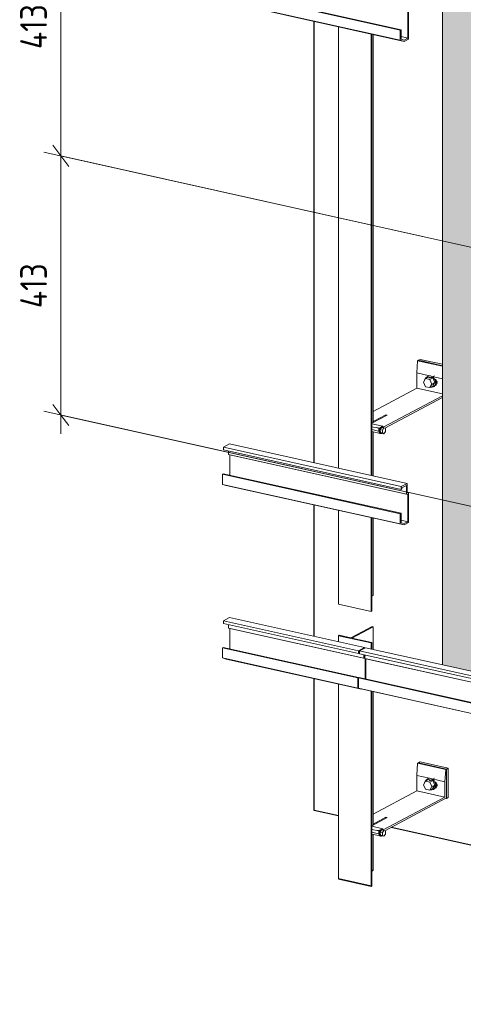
# Model space of a CAD drawing. Header units: millimetres. Extents: x -8351563 to -8343231, y 8501 to 6136062.
# Tile 20 of 42: x -8347876 to -8347214, y 2845017 to 2846489. Entities that reach past the tile are written whole.
import ezdxf

# ---------------------------------------------------------------- set-up
doc = ezdxf.new("R2010")
doc.units = ezdxf.units.MM
for name, color, linetype, lineweight in [('Обобщенные модели', 7, 'Continuous', 18), ('Размеры', 7, 'Continuous', 9), ('Размеры-20', 7, 'Continuous', 9), ('Части', 7, 'Continuous', 18)]:
    doc.layers.add(name, color=color, linetype=linetype, lineweight=lineweight)
doc.styles.add('GOST Common', font='GOST_Common.ttf', dxfattribs={"width": 0.9, "height": 40})
doc.dimstyles.new('ADSK_Основной_2_0', dxfattribs={"dimscale": 304.8, "dimtxt": 40.2286, "dimasz": 0.092782, "dimexe": 0.098425, "dimexo": 0.19685, "dimgap": 0.032808, "dimtad": 1, "dimdec": 0, "dimzin": 0, "dimdsep": 46, "dimtxsty": 'GOST Common', "dimblk1": 'OBLIQUE', "dimblk2": 'OBLIQUE', "dimsah": 1, "dimcen": 0.09, "dimdle": 0.098425, "dimazin": 0, "dimtfac": 1, "dimtdec": 4, "dimtix": 1, "dimtmove": 0, "dimatfit": 3, "dimfxl": 1, "dimtvp": 1, "dimtfill": 1, "dimtolj": 1, "dimtzin": 0, "dimarcsym": 2})

# ---------------------------------------------------------------- blocks, each defined once
blk = doc.blocks.new('HILTI_s_Профиль_MFT-T - Профиль MFT-Ta 60x58x1_8 6m-21079020-Схема крепления окна')
at = {"layer": 'Обобщенные модели', "color": 253, "true_color": 0xaaaaaa}
for p, q in [((-4621127.9, 2845818.8), (-4621127.9, 2846478.6)), ((-4621079.1, 2846467.8), (-4621079.1, 2845808)), ((-4621078.2, 2845807.8), (-4621078.2, 2846467.5)), ((-4621076.5, 2845887), (-4621076.5, 2846467.2)), ((-4621076.5, 2845807.4), (-4621076.5, 2845873.3)), ((-4621127.9, 2845615.4), (-4621127.9, 2845755.7)), ((-4621079.1, 2845744.9), (-4621079.1, 2845604.6)), ((-4621078.2, 2845605.1), (-4621078.2, 2845744.6)), ((-4621076.5, 2845628.6), (-4621076.5, 2845744.3)), ((-4621076.5, 2845628.6), (-4621078.2, 2845627.7)), ((-4621079.1, 2845604.6), (-4621127.9, 2845615.4)), ((-4621078.2, 2845605.1), (-4621079.1, 2845604.6))]:
    blk.add_line(p, q, dxfattribs=at)
blk = doc.blocks.new('HILTI_s_Профиль_MFT-T - Профиль MFT-Ta 60x58x1_8 6m-V61-Схема крепления окна')
at = {"layer": 'Обобщенные модели', "color": 253, "true_color": 0xaaaaaa}
for p, q in [((-4621078, 2845582), (-4621109.6, 2845565.1)), ((-4621108.1, 2845564.8), (-4621076.5, 2845581.6)), ((-4621076.5, 2845581.6), (-4621078, 2845582)), ((-4621076.5, 2845547.9), (-4621076.5, 2845581.6)), ((-4621126.9, 2845569), (-4621127.9, 2845568.4)), ((-4621127.9, 2845568.4), (-4621079.1, 2845557.6)), ((-4621127.9, 2845559.3), (-4621127.9, 2845568.4)), ((-4621109.6, 2845565.1), (-4621126.9, 2845569)), ((-4621078.2, 2845558.1), (-4621108.1, 2845564.8)), ((-4621079.1, 2845557.6), (-4621078.2, 2845558.1)), ((-4621079.1, 2845557.6), (-4621079.1, 2845548.5)), ((-4621078.2, 2845548.2), (-4621078.2, 2845558.1)), ((-4621127.9, 2845204.8), (-4621127.9, 2845496.2)), ((-4621079.1, 2845485.3), (-4621079.1, 2845194)), ((-4621078.2, 2845194.5), (-4621078.2, 2845485.1)), ((-4621076.5, 2845285.2), (-4621076.5, 2845484.7)), ((-4621076.5, 2845218), (-4621076.5, 2845271.5))]:
    blk.add_line(p, q, dxfattribs=at)
at = {"layer": 'Обобщенные модели', "color": 253, "lineweight": 35, "true_color": 0xaaaaaa}
for p, q in [((-4621076.5, 2845218), (-4621078.2, 2845217.1)), ((-4621079.1, 2845194), (-4621127.9, 2845204.8)), ((-4621078.2, 2845194.5), (-4621079.1, 2845194))]:
    blk.add_line(p, q, dxfattribs=at)
blk = doc.blocks.new('HILTI_s_Анкер_HRD-HF - HRD-HF 10x80-V48-Схема крепления окна')
at = {"layer": 'Обобщенные модели', "color": 253, "true_color": 0xaaaaaa}
for p, q in [((-4620997.9, 2847141.4), (-4621001.1, 2847135.9)), ((-4620993.6, 2847143.7), (-4620997.9, 2847141.4)), ((-4620991.6, 2847139.9), (-4620997.9, 2847141.4)), ((-4620994.1, 2847145.1), (-4620994.7, 2847144.8)), ((-4620993.6, 2847143.7), (-4620987.3, 2847142.3)), ((-4620992.2, 2847142.7), (-4620992.7, 2847142.4)), ((-4620984.6, 2847145.7), (-4620991.7, 2847141.9)), ((-4620987.3, 2847142.3), (-4620991.6, 2847139.9)), ((-4620988.5, 2847133.1), (-4620991.6, 2847139.9)), ((-4620987.3, 2847142.3), (-4620984.1, 2847135.5)), ((-4621001.1, 2847135.9), (-4620997.9, 2847129.1)), ((-4620997.9, 2847129.1), (-4620991.6, 2847127.7)), ((-4620991.6, 2847127.7), (-4620988.5, 2847133.1)), ((-4620987.3, 2847130.1), (-4620991.6, 2847127.7)), ((-4620984.1, 2847135.5), (-4620988.5, 2847133.1)), ((-4620984.1, 2847135.5), (-4620987.3, 2847130.1)), ((-4620987.1, 2847131.9), (-4620986.5, 2847132.1)), ((-4620987, 2847133), (-4620980, 2847136.8)), ((-4620986.2, 2847128.9), (-4620985.7, 2847129.2))]:
    blk.add_line(p, q, dxfattribs=at)
for points in [[(-4620982.9, 2847135.2, 0), (-4620983.1, 2847137.4, 0), (-4620983.9, 2847139.6, 0), (-4620985.1, 2847141.6, 0), (-4620986.7, 2847143.3, 0), (-4620988.5, 2847144.6, 0), (-4620990.4, 2847145.3, 0), (-4620992.4, 2847145.5, 0), (-4620994.2, 2847145, 0), (-4620995.8, 2847144, 0), (-4620997, 2847142.5, 0), (-4620997.4, 2847141.7, 0)], [(-4620983.4, 2847139.9, 0), (-4620982.6, 2847137.7, 0), (-4620982.3, 2847135.5, 0)], [(-4620990.4, 2847128.4, 0), (-4620988.5, 2847128.3, 0), (-4620986.7, 2847128.7, 0), (-4620985.1, 2847129.7, 0), (-4620983.9, 2847131.2, 0), (-4620983.1, 2847133, 0), (-4620982.9, 2847135.2, 0)], [(-4620982.3, 2847135.5, 0), (-4620982.6, 2847133.3, 0), (-4620983.4, 2847131.5, 0), (-4620983.9, 2847130.7, 0)]]:
    blk.add_polyline3d(points, dxfattribs=at)
blk = doc.blocks.new('HILTI_s_Кронштейн_MFT-MF_HS - Кронштейн MFT-MF 190 HS-V62-Схема крепления окна')
at = {"layer": 'Обобщенные модели', "color": 253, "true_color": 0xaaaaaa}
for p, q in [((-4621011.2, 2845359.4), (-4621009.8, 2845377.7)), ((-4621009.8, 2845377.7), (-4621008.7, 2845378.3)), ((-4621009.8, 2845377.7), (-4620967.8, 2845368.4)), ((-4621008.7, 2845378.3), (-4620966.7, 2845368.9)), ((-4621011.2, 2845336.5), (-4621011.2, 2845359.4)), ((-4621011.2, 2845359.4), (-4620992.3, 2845355.2)), ((-4620967.8, 2845368.4), (-4620969.2, 2845350.1)), ((-4620966.7, 2845368.9), (-4620967.8, 2845368.4)), ((-4620966.7, 2845325.9), (-4620966.7, 2845368.9)), ((-4620988, 2845354.3), (-4620969.2, 2845350.1)), ((-4620969.2, 2845350.1), (-4620969.2, 2845327.2)), ((-4621076.5, 2845301.7), (-4621011.2, 2845336.5)), ((-4621011.2, 2845336.5), (-4620969.2, 2845327.2)), ((-4620983.1, 2845341.7), (-4620981.9, 2845341.6)), ((-4620969.2, 2845327.2), (-4621061.1, 2845278.1)), ((-4621059, 2845276.7), (-4620966.7, 2845325.9)), ((-4621055.2, 2845296.4), (-4621078.2, 2845284.1)), ((-4621061.7, 2845279.9), (-4621078.2, 2845283.5)), ((-4621076.5, 2845286.6), (-4621057.3, 2845296.9)), ((-4621057.3, 2845296.9), (-4621055.2, 2845296.4)), ((-4621057.3, 2845295.3), (-4621057.3, 2845296.9)), ((-4621078.2, 2845278.9), (-4621067.8, 2845276.6)), ((-4621078.2, 2845271.8), (-4621065.7, 2845269.1)), ((-4621065.1, 2845278.1), (-4621067.8, 2845276.6)), ((-4621067.8, 2845276.6), (-4621067.8, 2845273.3)), ((-4621061.7, 2845279.9), (-4621063.8, 2845278.7)), ((-4621061.1, 2845278.1), (-4621061.7, 2845279.9))]:
    blk.add_line(p, q, dxfattribs=at)
for points in [[(-4620999.4, 2845348.6, 0), (-4620999.3, 2845349.9, 0), (-4620998.8, 2845351.1, 0), (-4620998.1, 2845352, 0), (-4620997.1, 2845352.6, 0), (-4620996.6, 2845352.8, 0)], [(-4620983.9, 2845350, 0), (-4620983.2, 2845349.5, 0), (-4620982.3, 2845348.5, 0), (-4620981.6, 2845347.2, 0), (-4620981.1, 2845345.9, 0), (-4620980.9, 2845344.5, 0), (-4620981.1, 2845343.2, 0), (-4620981.6, 2845342.1, 0), (-4620982.3, 2845341.2, 0), (-4620983.2, 2845340.6, 0), (-4620984.3, 2845340.3, 0)], [(-4621067.8, 2845273.3, 0), (-4621067.7, 2845272, 0), (-4621067.4, 2845270.8, 0), (-4621066.9, 2845269.9, 0), (-4621066.3, 2845269.3, 0), (-4621065.7, 2845269.1, 0)]]:
    blk.add_polyline3d(points, dxfattribs=at)
blk = doc.blocks.new('HILTI_s_Термомост_MFT-ISO_47x50x5_HS - Термомост MFT-ISO 47x50x5 HS-V52-Схема крепления окна')
at = {"layer": 'Обобщенные модели', "color": 253, "true_color": 0xaaaaaa}
for p, q in [((-4618826.5, 2846685.3), (-4618829.2, 2846683.8)), ((-4618787.2, 2846674.5), (-4618829.2, 2846683.8)), ((-4618826.5, 2846685.3), (-4618784.5, 2846675.9)), ((-4618787.2, 2846674.5), (-4618784.5, 2846675.9)), ((-4618787.2, 2846630.7), (-4618787.2, 2846674.5)), ((-4618784.5, 2846675.9), (-4618784.5, 2846632.2)), ((-4618802.4, 2846647.1), (-4618803.6, 2846647.2)), ((-4618803, 2846649.1), (-4618801.6, 2846648.8)), ((-4618788.2, 2846630.9), (-4618787.2, 2846630.7)), ((-4618784.5, 2846632.2), (-4618787.2, 2846630.7))]:
    blk.add_line(p, q, dxfattribs=at)
blk = doc.blocks.new('HILTI_s_Шуруп_Металл - Шуруп самосверлящий S-MD05S 5_5x50 A2-7830085-Схема крепления окна')
at = {"layer": 'Обобщенные модели', "color": 253, "true_color": 0xaaaaaa}
for p, q in [((-4621077.9, 2847065.2), (-4621065, 2847061.5)), ((-4621063.8, 2847066.9), (-4621071.4, 2847068.1)), ((-4621065.7, 2847065), (-4621063.6, 2847068.3)), ((-4621065.7, 2847060.7), (-4621065.7, 2847065)), ((-4621065.7, 2847065), (-4621062.4, 2847064.3)), ((-4621063.6, 2847068.3), (-4621060.2, 2847067.6)), ((-4621062.5, 2847068.9), (-4621063.3, 2847069.1)), ((-4621060.2, 2847067.6), (-4621062.4, 2847064.3)), ((-4621062.4, 2847064.3), (-4621062.4, 2847059.9)), ((-4621058, 2847066.6), (-4621060.2, 2847067.6)), ((-4621058, 2847062.2), (-4621058, 2847066.6)), ((-4621063.6, 2847059.7), (-4621065.7, 2847060.7)), ((-4621065.7, 2847060.7), (-4621062.4, 2847059.9)), ((-4621065.5, 2847059.3), (-4621065.7, 2847059.4)), ((-4621065.5, 2847059.3), (-4621064.6, 2847059.1)), ((-4621060.2, 2847058.9), (-4621063.6, 2847059.7)), ((-4621063.6, 2847059.3), (-4621063.2, 2847059.6)), ((-4621062.4, 2847059.9), (-4621060.2, 2847058.9)), ((-4621060.2, 2847058.9), (-4621058, 2847062.2))]:
    blk.add_line(p, q, dxfattribs=at)
for points in [[(-4621065.9, 2847059.5, 0), (-4621066.3, 2847059.9, 0), (-4621066.7, 2847060.6, 0), (-4621067, 2847061.6, 0), (-4621067.1, 2847062.7, 0), (-4621067, 2847064, 0), (-4621066.7, 2847065.3, 0), (-4621066.3, 2847066.5, 0), (-4621065.7, 2847067.5, 0), (-4621065.1, 2847068.4, 0), (-4621064.4, 2847068.9, 0)], [(-4621063.6, 2847068.7, 0), (-4621064.3, 2847068.2, 0), (-4621064.9, 2847067.3, 0), (-4621065.5, 2847066.3, 0), (-4621065.9, 2847065.1, 0), (-4621066.2, 2847063.8, 0), (-4621066.3, 2847062.6, 0), (-4621066.2, 2847061.4, 0), (-4621065.9, 2847060.4, 0), (-4621065.5, 2847059.7, 0), (-4621064.9, 2847059.2, 0), (-4621064.3, 2847059.1, 0), (-4621063.6, 2847059.3, 0)], [(-4621064.4, 2847068.9, 0), (-4621063.7, 2847069.1, 0), (-4621063, 2847069, 0)], [(-4621061.3, 2847067.9, 0), (-4621061.6, 2847068.3, 0), (-4621062.2, 2847068.8, 0), (-4621062.8, 2847068.9, 0), (-4621063.6, 2847068.7, 0)]]:
    blk.add_polyline3d(points, dxfattribs=at)
blk = doc.blocks.new('HILTI_s_Аграфный_профиль_MFT-HPE - Аграфный профиль MFT-HPE 6м-21083349-Схема крепления окна')
at = {"layer": 'Обобщенные модели', "color": 253, "true_color": 0xaaaaaa}
for p, q in [((-4621300.1, 2845590.8), (-4621291.1, 2845595.6)), ((-4621089.1, 2845550.7), (-4621291.1, 2845595.6)), ((-4621300.1, 2845586.6), (-4621300.1, 2845590.8)), ((-4621300.1, 2845590.8), (-4621098.1, 2845545.9)), ((-4621098.1, 2845541.7), (-4621300.1, 2845586.6)), ((-4621292.2, 2845579.8), (-4621292.2, 2845584.9)), ((-4621290.3, 2845579.2), (-4621292.2, 2845579.8)), ((-4621090.2, 2845534.8), (-4621292.2, 2845579.8)), ((-4621290.3, 2845548.7), (-4621290.3, 2845579.2)), ((-4621088.3, 2845534.3), (-4621290.3, 2845579.2)), ((-4621301.4, 2845550.4), (-4621300.4, 2845551)), ((-4621301.4, 2845535.1), (-4621301.4, 2845550.4)), ((-4621099.4, 2845505.5), (-4621301.4, 2845550.4)), ((-4621098.3, 2845506), (-4621300.4, 2845551)), ((-4621089.1, 2845550.7), (-4621098.1, 2845545.9)), ((-4621089.1, 2845549.7), (-4621089.1, 2845550.7)), ((-4621295.7, 2845533.5), (-4621301.4, 2845535.1)), ((-4621099.4, 2845490.1), (-4621301.4, 2845535.1)), ((-4621093.7, 2845488.6), (-4621295.7, 2845533.5)), ((-4621098.1, 2845545.9), (-4621098.1, 2845541.7)), ((-4621098.1, 2845541.7), (-4621097, 2845542.3)), ((-4621097, 2845544.1), (-4621096.7, 2845544.3)), ((-4621097, 2845542.3), (-4621097, 2845544.1)), ((-4621090.2, 2845539.9), (-4621090.2, 2845534.8)), ((-4621090.2, 2845534.8), (-4621088.3, 2845534.3)), ((-4621089.1, 2845536.6), (-4621089.1, 2845539.7)), ((-4621088.9, 2845536.5), (-4621089.1, 2845536.6)), ((-4621088.3, 2845534.3), (-4621088.3, 2845503.8)), ((-4621087.2, 2845503.6), (-4621087.2, 2845534.1)), ((-4621098.3, 2845506), (-4621099.4, 2845505.5)), ((-4621099.4, 2845505.5), (-4621099.4, 2845490.1)), ((-4621098.3, 2845491.9), (-4621098.3, 2845506)), ((-4621099.4, 2845490.1), (-4621093.7, 2845488.6)), ((-4621098.1, 2845495.5), (-4621098.3, 2845495.6)), ((-4621098.1, 2845491.8), (-4621098.3, 2845491.9))]:
    blk.add_line(p, q, dxfattribs=at)
blk = doc.blocks.new('HILTI_s_Аграфный_профиль_MFT-HPE - Аграфный профиль MFT-HPE 6м-21083451-Схема крепления окна')
at = {"layer": 'Обобщенные модели', "color": 253, "true_color": 0xaaaaaa}
for p, q in [((-4621096.7, 2845545.6), (-4621087.8, 2845550.4)), ((-4618970.9, 2845079.5), (-4621087.8, 2845550.4)), ((-4621096.7, 2845541.4), (-4621096.7, 2845545.6)), ((-4621096.7, 2845545.6), (-4618979.9, 2845074.7)), ((-4618979.9, 2845070.5), (-4621096.7, 2845541.4)), ((-4621088.9, 2845534.5), (-4621088.9, 2845539.6)), ((-4621087, 2845534), (-4621088.9, 2845534.5)), ((-4618972, 2845063.6), (-4621088.9, 2845534.5)), ((-4621087, 2845503.5), (-4621087, 2845534)), ((-4618970.1, 2845063.1), (-4621087, 2845534)), ((-4621098.1, 2845505.2), (-4621097, 2845505.7)), ((-4621098.1, 2845489.8), (-4621098.1, 2845505.2)), ((-4618981.2, 2845034.3), (-4621098.1, 2845505.2)), ((-4618980.1, 2845034.9), (-4621097, 2845505.7)), ((-4621092.3, 2845488.3), (-4621098.1, 2845489.8)), ((-4618981.2, 2845019), (-4621098.1, 2845489.8)), ((-4618975.5, 2845017.4), (-4621092.3, 2845488.3))]:
    blk.add_line(p, q, dxfattribs=at)
blk = doc.blocks.new('HILTI_s_Аграфный_профиль_MFT-HPE - Аграфный профиль MFT-HPE 6м-21083959-Схема крепления окна')
at = {"layer": 'Обобщенные модели', "color": 253, "true_color": 0xaaaaaa}
for p, q in [((-4621300.1, 2845850.4), (-4621291.1, 2845855.1)), ((-4621300.1, 2845846.1), (-4621300.1, 2845850.4)), ((-4621300.1, 2845850.4), (-4621034.3, 2845791.3)), ((-4621034.3, 2845787), (-4621300.1, 2845846.1)), ((-4621292.2, 2845839.3), (-4621292.2, 2845844.4)), ((-4621025.4, 2845796), (-4621291.1, 2845855.1)), ((-4621290.3, 2845838.8), (-4621292.2, 2845839.3)), ((-4621026.5, 2845780.2), (-4621292.2, 2845839.3)), ((-4621290.3, 2845808.3), (-4621290.3, 2845838.8)), ((-4621024.6, 2845779.7), (-4621290.3, 2845838.8)), ((-4621301.4, 2845809.9), (-4621300.4, 2845810.5)), ((-4621301.4, 2845794.6), (-4621301.4, 2845809.9)), ((-4621035.7, 2845750.8), (-4621301.4, 2845809.9)), ((-4621034.6, 2845751.4), (-4621300.4, 2845810.5)), ((-4621295.7, 2845793), (-4621301.4, 2845794.6)), ((-4621035.7, 2845735.5), (-4621301.4, 2845794.6)), ((-4621030, 2845733.9), (-4621295.7, 2845793)), ((-4621025.4, 2845796), (-4621034.3, 2845791.3)), ((-4621034.3, 2845791.3), (-4621034.3, 2845787)), ((-4621034.3, 2845787), (-4621033.2, 2845787.6)), ((-4621033.2, 2845789.5), (-4621026.5, 2845793.1)), ((-4621033.2, 2845787.6), (-4621033.2, 2845789.5)), ((-4621026.5, 2845793.1), (-4621026.5, 2845780.2)), ((-4621025.4, 2845781.9), (-4621025.4, 2845796)), ((-4621026.5, 2845780.2), (-4621024.6, 2845779.7)), ((-4621023.5, 2845781.4), (-4621025.4, 2845781.9)), ((-4621024.6, 2845779.7), (-4621024.6, 2845738.7)), ((-4621023.5, 2845737.4), (-4621023.5, 2845781.4)), ((-4621034.6, 2845751.4), (-4621035.7, 2845750.8)), ((-4621035.7, 2845750.8), (-4621035.7, 2845735.5)), ((-4621034.6, 2845737.3), (-4621034.6, 2845751.4)), ((-4621024.6, 2845738.7), (-4621034.6, 2845741)), ((-4621035.7, 2845735.5), (-4621030, 2845733.9)), ((-4621029.8, 2845735.9), (-4621034.6, 2845737.3)), ((-4621030, 2845733.9), (-4621023.5, 2845737.4)), ((-4621024.6, 2845738.7), (-4621029.8, 2845735.9))]:
    blk.add_line(p, q, dxfattribs=at)
blk = doc.blocks.new('HILTI_s_СПК_Профиль 97х157 - Профиль для окна на выносе-21151142-Схема крепления окна')
at = {"layer": 'Обобщенные модели', "true_color": 0xff0080}
h = blk.add_hatch(color=230, dxfattribs=at)
h.paths.add_polyline_path([(-4620905.9, 2845509.9), (-4620873.7, 2845527.1), (-4620873.7, 2845566.4), (-4620914.9, 2845575.5), (-4620914.9, 2845611.2), (-4620926, 2845605.3), (-4620928.5, 2845605.9), (-4620928.7, 2847337.9), (-4620896.1, 2847355.3), (-4620873.7, 2847350.3), (-4620873.7, 2847411.2), (-4620954.5, 2847429.1), (-4620954.5, 2845520.7), (-4620913.9, 2845511.7)])
h.paths.add_polyline_path([(-4620873.7, 2847474.3), (-4620873.7, 2847648.9), (-4620954.5, 2847605.8), (-4620954.5, 2847492.3), (-4620876.1, 2847474.8)])
h = blk.add_hatch(color=230, dxfattribs=at)
h.paths.add_polyline_path([(-4620960.1, 2845522), (-4620960.1, 2847430.4), (-4620972.7, 2847433.2), (-4620972.7, 2845524.8)])
h.paths.add_polyline_path([(-4620960.1, 2847493.5), (-4620960.1, 2847605.3), (-4620972.7, 2847608.1), (-4620972.7, 2847496.3)])
h = blk.add_hatch(color=230, dxfattribs=at)
h.paths.add_polyline_path([(-4620954.5, 2845520.7), (-4620954.5, 2847429.1), (-4620960.1, 2847430.4), (-4620960.1, 2845522), (-4620954.5, 2845520.7)])
h.paths.add_polyline_path([(-4620954.5, 2847492.3), (-4620954.5, 2847605.8), (-4620956.1, 2847605.3), (-4620958.1, 2847605.1), (-4620960.1, 2847605.3), (-4620960.1, 2847493.5), (-4620955.2, 2847492.4)])
at = {"layer": 'Обобщенные модели'}
blk.add_line((-4620972.7, 2845524.8), (-4620972.7, 2847433.2), dxfattribs=at)
blk = doc.blocks.new('HILTI_s_Анкер_HRD-HF - HRD-HF 10x80-V101-Схема крепления окна')
at = {"layer": 'Обобщенные модели'}
for p, q in [((-4620997.9, 2845952.8), (-4621001.1, 2845947.4)), ((-4621001.1, 2845947.4), (-4620997.9, 2845940.6)), ((-4620993.6, 2845955.1), (-4620997.9, 2845952.8)), ((-4620991.6, 2845951.4), (-4620997.9, 2845952.8)), ((-4620994.1, 2845956.5), (-4620994.7, 2845956.3)), ((-4620993.6, 2845955.1), (-4620987.3, 2845953.7)), ((-4620992.2, 2845954.2), (-4620992.7, 2845953.9)), ((-4620984.6, 2845957.1), (-4620991.7, 2845953.3)), ((-4620987.3, 2845953.7), (-4620991.6, 2845951.4)), ((-4620988.5, 2845944.6), (-4620991.6, 2845951.4)), ((-4620984.1, 2845946.9), (-4620988.5, 2845944.6)), ((-4620987.3, 2845953.7), (-4620984.1, 2845946.9)), ((-4620984.1, 2845946.9), (-4620987.3, 2845941.5)), ((-4620987, 2845944.5), (-4620980, 2845948.2)), ((-4620997.9, 2845940.6), (-4620991.6, 2845939.2)), ((-4620991.6, 2845939.2), (-4620988.5, 2845944.6)), ((-4620987.3, 2845941.5), (-4620991.6, 2845939.2)), ((-4620987.1, 2845943.3), (-4620986.5, 2845943.6)), ((-4620986.2, 2845940.4), (-4620985.7, 2845940.7))]:
    blk.add_line(p, q, dxfattribs=at)
for points in [[(-4620982.9, 2845946.6, 0), (-4620983.1, 2845948.9, 0), (-4620983.9, 2845951.1, 0), (-4620985.1, 2845953.1, 0), (-4620986.7, 2845954.8, 0), (-4620988.5, 2845956, 0), (-4620990.4, 2845956.8, 0), (-4620992.4, 2845956.9, 0), (-4620994.2, 2845956.5, 0), (-4620995.8, 2845955.5, 0), (-4620997, 2845954, 0), (-4620997.4, 2845953.2, 0)], [(-4620990.4, 2845939.8, 0), (-4620988.5, 2845939.7, 0), (-4620986.7, 2845940.2, 0), (-4620985.1, 2845941.1, 0), (-4620983.9, 2845942.6, 0), (-4620983.1, 2845944.5, 0), (-4620982.9, 2845946.6, 0)], [(-4620982.3, 2845946.9, 0), (-4620982.6, 2845944.8, 0), (-4620983.4, 2845942.9, 0), (-4620983.9, 2845942.1, 0)], [(-4620983.4, 2845951.4, 0), (-4620982.6, 2845949.2, 0), (-4620982.3, 2845946.9, 0)]]:
    blk.add_polyline3d(points, dxfattribs=at)
blk = doc.blocks.new('HILTI_s_Кронштейн_MFT-MF_HS - Кронштейн MFT-MF 190 HS-V102-Схема крепления окна')
at = {"layer": 'Обобщенные модели'}
for p, q in [((-4621011.2, 2845961.2), (-4621009.8, 2845979.5)), ((-4621009.8, 2845979.5), (-4621008.7, 2845980.1)), ((-4621009.8, 2845979.5), (-4620972.7, 2845971.2)), ((-4621008.7, 2845980.1), (-4620972.7, 2845972)), ((-4621011.2, 2845938.3), (-4621011.2, 2845961.2)), ((-4621011.2, 2845961.2), (-4620992.3, 2845957)), ((-4620988, 2845956.1), (-4620972.7, 2845952.6)), ((-4621076.5, 2845903.5), (-4621011.2, 2845938.3)), ((-4621011.2, 2845938.3), (-4620972.7, 2845929.7)), ((-4620983.1, 2845943.5), (-4620981.9, 2845943.4)), ((-4620972.7, 2845927.1), (-4621061.1, 2845879.9)), ((-4621059, 2845878.5), (-4620972.7, 2845924.6)), ((-4621055.2, 2845898.2), (-4621078.2, 2845885.9)), ((-4621076.5, 2845888.4), (-4621057.3, 2845898.6)), ((-4621057.3, 2845898.6), (-4621055.2, 2845898.2)), ((-4621057.3, 2845897.1), (-4621057.3, 2845898.6)), ((-4621061.7, 2845881.6), (-4621078.2, 2845885.3)), ((-4621078.2, 2845880.7), (-4621067.8, 2845878.4)), ((-4621078.2, 2845873.6), (-4621065.7, 2845870.9)), ((-4621065.1, 2845879.8), (-4621067.8, 2845878.4)), ((-4621067.8, 2845878.4), (-4621067.8, 2845875.1)), ((-4621061.7, 2845881.6), (-4621063.8, 2845880.5)), ((-4621061.1, 2845879.9), (-4621061.7, 2845881.6))]:
    blk.add_line(p, q, dxfattribs=at)
for points in [[(-4620999.4, 2845950.4, 0), (-4620999.3, 2845951.7, 0), (-4620998.8, 2845952.9, 0), (-4620998.1, 2845953.8, 0), (-4620997.1, 2845954.4, 0), (-4620996.6, 2845954.5, 0)], [(-4620983.9, 2845951.8, 0), (-4620983.2, 2845951.3, 0), (-4620982.3, 2845950.3, 0), (-4620981.6, 2845949, 0), (-4620981.1, 2845947.7, 0), (-4620980.9, 2845946.3, 0), (-4620981.1, 2845945, 0), (-4620981.6, 2845943.9, 0), (-4620982.3, 2845943, 0), (-4620983.2, 2845942.3, 0), (-4620984.3, 2845942.1, 0)], [(-4621067.8, 2845875.1, 0), (-4621067.7, 2845873.8, 0), (-4621067.4, 2845872.6, 0), (-4621066.9, 2845871.7, 0), (-4621066.3, 2845871.1, 0), (-4621065.7, 2845870.9, 0)]]:
    blk.add_polyline3d(points, dxfattribs=at)
blk = doc.blocks.new('HILTI_s_Термомост_MFT-ISO_47x50x5_HS - Термомост MFT-ISO 47x50x5 HS-V103-Схема крепления окна')
at = {"layer": 'Обобщенные модели'}
for p, q in [((-4621006, 2845981.5), (-4621008.7, 2845980.1)), ((-4620972.7, 2845972), (-4621008.7, 2845980.1)), ((-4621006, 2845981.5), (-4620972.7, 2845974.1)), ((-4620981.9, 2845943.4), (-4620983.1, 2845943.5)), ((-4620982.5, 2845945.4), (-4620981.1, 2845945.1))]:
    blk.add_line(p, q, dxfattribs=at)
blk = doc.blocks.new('HILTI_s_Шуруп_Металл - Шуруп самосверлящий S-MD05S 5_5x50 A2-V104-Схема крепления окна')
at = {"layer": 'Обобщенные модели'}
for p, q in [((-4621077.9, 2845876.7), (-4621065, 2845873)), ((-4621063.8, 2845878.3), (-4621071.4, 2845879.5)), ((-4621065.7, 2845876.5), (-4621063.6, 2845879.8)), ((-4621065.7, 2845872.1), (-4621065.7, 2845876.5)), ((-4621065.7, 2845876.5), (-4621062.4, 2845875.7)), ((-4621063.6, 2845871.1), (-4621065.7, 2845872.1)), ((-4621065.7, 2845872.1), (-4621062.4, 2845871.4)), ((-4621063.6, 2845879.8), (-4621060.2, 2845879)), ((-4621062.5, 2845880.3), (-4621063.3, 2845880.5)), ((-4621060.2, 2845879), (-4621062.4, 2845875.7)), ((-4621062.4, 2845875.7), (-4621062.4, 2845871.4)), ((-4621058, 2845878), (-4621060.2, 2845879)), ((-4621060.2, 2845870.4), (-4621058, 2845873.7)), ((-4621058, 2845873.7), (-4621058, 2845878)), ((-4621065.5, 2845870.8), (-4621065.7, 2845870.9)), ((-4621065.5, 2845870.8), (-4621064.6, 2845870.6)), ((-4621060.2, 2845870.4), (-4621063.6, 2845871.1)), ((-4621063.6, 2845870.8), (-4621063.2, 2845871)), ((-4621062.4, 2845871.4), (-4621060.2, 2845870.4))]:
    blk.add_line(p, q, dxfattribs=at)
for points in [[(-4621065.9, 2845870.9, 0), (-4621066.3, 2845871.3, 0), (-4621066.7, 2845872, 0), (-4621067, 2845873, 0), (-4621067.1, 2845874.2, 0), (-4621067, 2845875.5, 0), (-4621066.7, 2845876.7, 0), (-4621066.3, 2845877.9, 0), (-4621065.7, 2845879, 0), (-4621065.1, 2845879.8, 0), (-4621064.4, 2845880.3, 0)], [(-4621063.6, 2845880.2, 0), (-4621064.3, 2845879.6, 0), (-4621064.9, 2845878.8, 0), (-4621065.5, 2845877.8, 0), (-4621065.9, 2845876.6, 0), (-4621066.2, 2845875.3, 0), (-4621066.3, 2845874, 0), (-4621066.2, 2845872.8, 0), (-4621065.9, 2845871.9, 0), (-4621065.5, 2845871.1, 0), (-4621064.9, 2845870.7, 0), (-4621064.3, 2845870.5, 0), (-4621063.6, 2845870.8, 0)], [(-4621064.4, 2845880.3, 0), (-4621063.7, 2845880.6, 0), (-4621063, 2845880.4, 0)], [(-4621061.3, 2845879.3, 0), (-4621061.6, 2845879.8, 0), (-4621062.2, 2845880.2, 0), (-4621062.8, 2845880.4, 0), (-4621063.6, 2845880.2, 0)]]:
    blk.add_polyline3d(points, dxfattribs=at)
blk = doc.blocks.new('DIMBLOCK16-Схема крепления окна')
at = {"layer": 'Размеры-20', "lineweight": 18}
for p, q in [((-8347814.9, 2846672.8), (-8347826.7, 2846688.8)), ((-8347814.9, 2846672.8), (-8347803, 2846656.9)), ((-8347814.9, 2846285.6), (-8347826.7, 2846301.5)), ((-8347814.9, 2846285.6), (-8347803, 2846269.7))]:
    blk.add_line(p, q, dxfattribs=at)
at = {"layer": 'Размеры-20'}
for p, q in [((-8347193.8, 2846534.7), (-8347840.1, 2846678.4)), ((-8347814.9, 2846672.8), (-8347814.9, 2846285.6)), ((-8347814.9, 2846672.8), (-8347193.8, 2846534.7)), ((-8347193.8, 2846147.4), (-8347840.1, 2846291.2)), ((-8347814.9, 2846285.6), (-8347193.8, 2846147.4))]:
    blk.add_line(p, q, dxfattribs=at)
at = {"layer": 'Размеры-20', "color": 0, "insert": (-8347875.5, 2846445.3), "char_height": 40, "width": 85.912, "attachment_point": 1, "rotation": 90, "line_spacing_factor": 1.022761, "style": 'GOST Common', "bg_fill": 3, "box_fill_scale": 1.25, "bg_fill_color": 256, "bg_fill_true_color": 13158600, "bg_fill_transparency": 0}
blk.add_mtext('413', dxfattribs=at)
blk = doc.blocks.new('_Oblique')
at = {"color": 0, "linetype": 'ByBlock', "lineweight": -2}
blk.add_line((-0.5, -0.5), (0.5, 0.5), dxfattribs=at)
blk = doc.blocks.new('DIMBLOCK17-Схема крепления окна')
at = {"layer": 'Размеры-20', "lineweight": 18}
for p, q in [((-8347814.9, 2846285.6), (-8347826.7, 2846301.5)), ((-8347814.9, 2846285.6), (-8347803, 2846269.7)), ((-8347814.9, 2845898.3), (-8347826.7, 2845914.2)), ((-8347814.9, 2845898.3), (-8347803, 2845882.4))]:
    blk.add_line(p, q, dxfattribs=at)
at = {"layer": 'Размеры-20'}
for p, q in [((-8347193.8, 2846147.4), (-8347840.1, 2846291.2)), ((-8347814.9, 2846285.6), (-8347814.9, 2845870.1)), ((-8347814.9, 2846285.6), (-8347193.8, 2846147.4)), ((-8347193.8, 2845760.2), (-8347840.1, 2845903.9)), ((-8347814.9, 2845898.3), (-8347193.8, 2845760.2))]:
    blk.add_line(p, q, dxfattribs=at)
at = {"layer": 'Размеры-20', "color": 0, "insert": (-8347875.5, 2846058), "char_height": 40, "width": 85.912, "attachment_point": 1, "rotation": 90, "line_spacing_factor": 1.022761, "style": 'GOST Common', "bg_fill": 3, "box_fill_scale": 1.25, "bg_fill_color": 256, "bg_fill_true_color": 13158600, "bg_fill_transparency": 0}
blk.add_mtext('413', dxfattribs=at)

msp = doc.modelspace()

# ---------------------------------------------------------------- linework, layer by layer
at = {"layer": 'Части', "color": 253, "lineweight": 25, "true_color": 0xaaaaaa}
for p, q in [((-8347436.3, 2845826.9), (-8347436.3, 2846486.7)), ((-8347436.3, 2845826.9), (-8347436.3, 2846486.7)), ((-8347436.3, 2845567.4), (-8347436.3, 2845763.8)), ((-8347436.3, 2845567.4), (-8347436.3, 2845763.8)), ((-8347436.3, 2845307.3), (-8347436.3, 2845504.3)), ((-8347436.3, 2845307.3), (-8347436.3, 2845504.3)), ((-8347399.8, 2845299.2), (-8347436.3, 2845307.3)), ((-8347399.8, 2845299.2), (-8347436.3, 2845307.3)), ((-8346841.1, 2845174.9), (-8347321.5, 2845281.8)), ((-8346841.1, 2845174.9), (-8347321.5, 2845281.8))]:
    msp.add_line(p, q, dxfattribs=at)

# ---------------------------------------------------------------- block references
at = {"layer": 'Обобщенные модели', "color": 253, "true_color": 0xaaaaaa}
for name, p in [('HILTI_s_Профиль_MFT-T - Профиль MFT-Ta 60x58x1_8 6m-21079020-Схема крепления окна', (-3726271.9, 0)), ('HILTI_s_Аграфный_профиль_MFT-HPE - Аграфный профиль MFT-HPE 6м-21083959-Схема крепления окна', (-3726271.9, 722.9)), ('HILTI_s_Аграфный_профиль_MFT-HPE - Аграфный профиль MFT-HPE 6м-21083959-Схема крепления окна', (-3726271.9, 0)), ('HILTI_s_Аграфный_профиль_MFT-HPE - Аграфный профиль MFT-HPE 6м-21083349-Схема крепления окна', (-3726271.9, 0)), ('HILTI_s_Профиль_MFT-T - Профиль MFT-Ta 60x58x1_8 6m-V61-Схема крепления окна', (-3726271.9, 0)), ('HILTI_s_Аграфный_профиль_MFT-HPE - Аграфный профиль MFT-HPE 6м-21083451-Схема крепления окна', (-3726271.9, 0)), ('HILTI_s_Кронштейн_MFT-MF_HS - Кронштейн MFT-MF 190 HS-V62-Схема крепления окна', (-3726271.9, 0)), ('HILTI_s_Термомост_MFT-ISO_47x50x5_HS - Термомост MFT-ISO 47x50x5 HS-V52-Схема крепления окна', (-3728451.4, -1305.5)), ('HILTI_s_Анкер_HRD-HF - HRD-HF 10x80-V48-Схема крепления окна', (-3726271.9, -1790.3)), ('HILTI_s_Шуруп_Металл - Шуруп самосверлящий S-MD05S 5_5x50 A2-7830085-Схема крепления окна', (-3726271.9, -1790.3))]:
    msp.add_blockref(name, p, dxfattribs=at)
at = {"layer": 'Обобщенные модели'}
for name in ['HILTI_s_СПК_Профиль 97х157 - Профиль для окна на выносе-21151142-Схема крепления окна', 'HILTI_s_Кронштейн_MFT-MF_HS - Кронштейн MFT-MF 190 HS-V102-Схема крепления окна', 'HILTI_s_Термомост_MFT-ISO_47x50x5_HS - Термомост MFT-ISO 47x50x5 HS-V103-Схема крепления окна', 'HILTI_s_Анкер_HRD-HF - HRD-HF 10x80-V101-Схема крепления окна', 'HILTI_s_Шуруп_Металл - Шуруп самосверлящий S-MD05S 5_5x50 A2-V104-Схема крепления окна']:
    msp.add_blockref(name, (-3726271.9, 0), dxfattribs=at)

# ---------------------------------------------------------------- next in the draw order: dimensions: what is measured, and where the dimension line sits
at = {"layer": 'Размеры'}
dim = msp.add_linear_dim(base=(-8347814.9, 2846136.2), p1=(-8347143.4, 2846523.5), p2=(-8347143.4, 2846136.2), angle=270, dimstyle='ADSK_Основной_2_0', override={"dimpost": '<>', "dimfxl": 387.264552}, dxfattribs=at)
dim.commit()
dim.dimension.update_dxf_attribs({"geometry": 'DIMBLOCK16-Схема крепления окна', "text_midpoint": (-8347844.9, 2846329.8)})

# ---------------------------------------------------------------- next in the draw order: dimensions: what is measured, and where the dimension line sits
dim = msp.add_linear_dim(base=(-8347814.9, 2845748.9), p1=(-8347143.4, 2846136.2), p2=(-8347143.4, 2845748.9), angle=270, dimstyle='ADSK_Основной_2_0', override={"dimpost": '<>', "dimfxl": 387.264552}, dxfattribs=at)
dim.commit()
dim.dimension.update_dxf_attribs({"geometry": 'DIMBLOCK17-Схема крепления окна', "text_midpoint": (-8347844.9, 2845942.6)})

doc.saveas('drawing.dxf')
